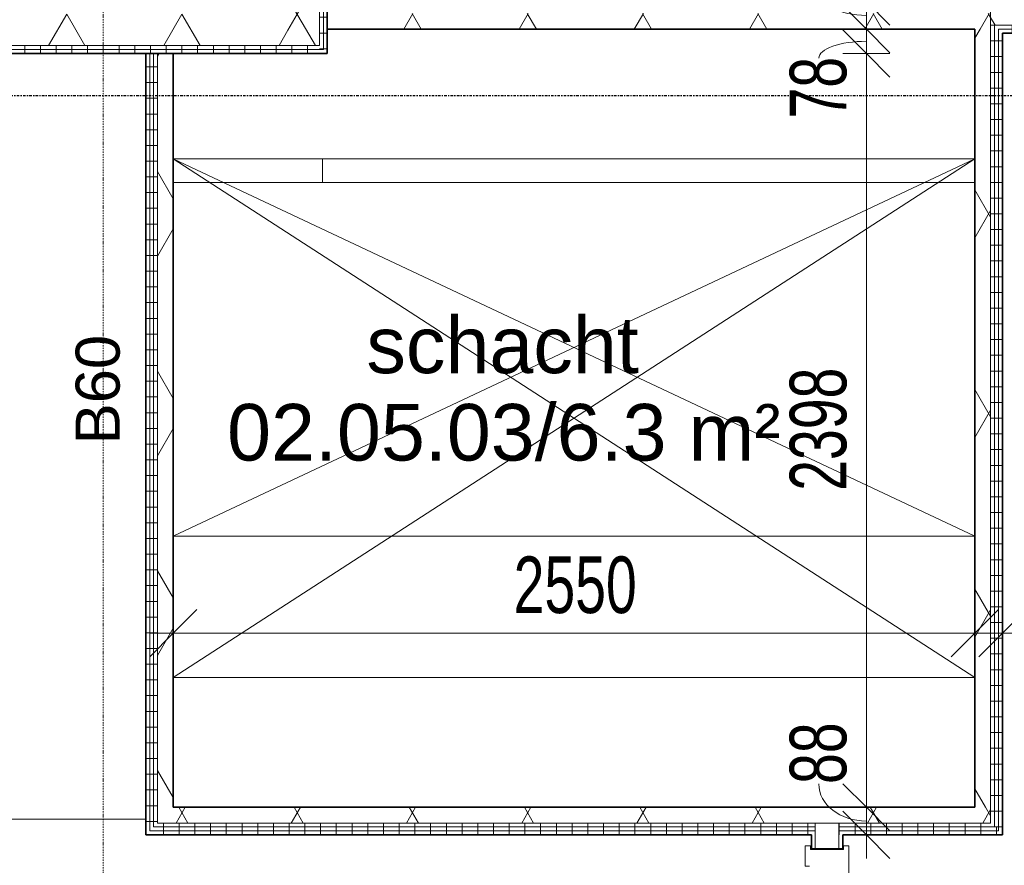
# Model space of a CAD drawing. Header units: millimetres. Extents: x -80560 to 110805, y -11020 to 52719.
# Tile 106 of 182: x 68006 to 71139, y 20153 to 22842. Entities that reach past the tile are written whole.
import ezdxf

# ---------------------------------------------------------------- set-up
doc = ezdxf.new("R2010")
doc.units = ezdxf.units.MM
for name, pattern in [('CENTER2', [20, 8, -4, 4, -4]), ('DASHDOT2', [8, 4, -2, 0, -2]), ('DASHED2', [6, 4, -2]), ('DASHED2-1', [3, 2, -1])]:
    doc.linetypes.add(name, pattern=pattern)
for name, color, linetype, lineweight in [('A-ANNO-DIMS', 211, 'Continuous', 9), ('A-ANNO-DIMS-100', 211, 'Continuous', 9), ('A-ANNO-NOTE', 131, 'Continuous', 18), ('A-AREA', 32, 'DASHED2', 18), ('A-AREA-IDEN', 2, 'Continuous', 9), ('A-DETL', 90, 'Continuous', 18), ('A-DETL-GENF', 92, 'Continuous', 18), ('A-DETL-MBND', 5, 'Continuous', 18), ('A-FLOR', 192, 'Continuous', 18), ('A-GLAZ', 151, 'Continuous', 18), ('A-WALL', 113, 'Continuous', 35), ('A-WALL-PATT', 111, 'Continuous', 35), ('I-WALL', 2, 'Continuous', 18), ('S-GRID', 1, 'Continuous', 9)]:
    doc.layers.add(name, color=color, linetype=linetype, lineweight=lineweight)
doc.styles.add('Arial', font='arial.ttf', dxfattribs={"height": 180})
doc.styles.add('Arial_1', font='arial.ttf', dxfattribs={"height": 140})
doc.styles.add('Arial_6', font='arial.ttf', dxfattribs={"width": 0.7, "height": 180})
doc.dimstyles.new('n3o_1_8_1', dxfattribs={"dimscale": 304.8, "dimtxt": 183.646692, "dimasz": 0.492126, "dimexe": 0.246063, "dimexo": 0.0625, "dimgap": 0.032808, "dimtad": 1, "dimdec": 0, "dimdsep": 46, "dimtxsty": 'Arial_6', "dimblk1": 'OBLIQUE', "dimblk2": 'OBLIQUE', "dimsah": 1, "dimcen": 0.09, "dimdle": 0.246063, "dimazin": 0, "dimtfac": 1, "dimtdec": 4, "dimtix": 1, "dimtmove": 1, "dimatfit": 3, "dimfxl": 0.246063, "dimfxlon": 1, "dimtvp": 1, "dimtolj": 1, "dimtzin": 0, "dimarcsym": 2})
doc.dimstyles.new('n3o_1_8_3', dxfattribs={"dimscale": 304.8, "dimtxt": 183.646692, "dimasz": 0.492126, "dimexe": 0.246063, "dimexo": 0.0625, "dimgap": 0.032808, "dimtad": 1, "dimdec": 0, "dimdsep": 46, "dimtxsty": 'Arial_6', "dimblk1": 'OBLIQUE', "dimblk2": 'OBLIQUE', "dimsah": 1, "dimcen": 0.09, "dimdle": 0.246063, "dimazin": 0, "dimtfac": 1, "dimtdec": 4, "dimtix": 1, "dimtmove": 0, "dimatfit": 3, "dimfxl": 0.246063, "dimfxlon": 1, "dimtvp": 1, "dimtolj": 1, "dimtzin": 0, "dimarcsym": 2})
pattern_1 = [(3e-13, (68834.82, 28900), (-2e-13, 50), [])]
pattern_2 = [(60, (24894.82, 0), (-274.963, 158.75), []), (120, (24894.82, 0), (-274.963, -158.75), [])]
pattern_3 = [(90, (69813.57, 20250), (-50, -1e-13), [])]
pattern_4 = [(0, (68407.32, 21492.5), (0, 50), [])]
pattern_5 = [(180, (71132.32, 21575), (-6e-15, -50), [])]
pattern_6 = [(270, (73513.57, 22900), (50, 3e-15), [])]
pattern_7 = [(180, (70624.82, 19200), (-1e-13, -50), [])]
pattern_8 = [(270, (62122.32, 22885), (50, 1e-13), [])]

# ---------------------------------------------------------------- blocks, each defined once
blk = doc.blocks.new('NLRS_28_SF_UN_staalprofiel SFB ue_gen_CGA - SFB-HEA320_425x15-1430282-DO_02 tweede verdieping')
at = {"layer": 'A-DETL-MBND', "color": 9, "lineweight": 9}
for p in [(-7075, 200), (-6600, 275)]:
    blk.add_line(p, (-7075, 275), dxfattribs=at)
blk = doc.blocks.new('NLRS_28_SF_UN_staalprofiel SFB_gen_CGA - SFB-HEA320_550x15-1430279-DO_02 tweede verdieping')
at = {"layer": 'A-DETL-MBND', "color": 9, "lineweight": 9}
for q in [(-6425, -200), (-4350, -275)]:
    blk.add_line((-6425, -275), q, dxfattribs=at)
blk = doc.blocks.new('19112_SW_LeonardoCollege_R2020_rvt-1-DO_02 tweede verdieping')
at = {"color": 9, "lineweight": 9, "rotation": 180}
blk.add_blockref('NLRS_28_SF_UN_staalprofiel SFB ue_gen_CGA - SFB-HEA320_425x15-1430282-DO_02 tweede verdieping', (37000, 22600), dxfattribs=at)
at = {"color": 9, "lineweight": 9}
blk.add_blockref('NLRS_28_SF_UN_staalprofiel SFB_gen_CGA - SFB-HEA320_550x15-1430279-DO_02 tweede verdieping', (50500, 22600), dxfattribs=at)
blk = doc.blocks.new('32_n3o_deur_dubbel - 90x139_25_K_930x2_2410x2030_60zs_glasdeur _kleefmagneet_-34331232-DO_02 tweede verdieping')
at = {"layer": 'A-GLAZ'}
for p, q in [((-950, 69.5), (-1015, 69.5)), ((-1015, 69.5), (-1015, 52.5)), ((-950, 55.5), (-950, 69.5)), ((1015, 69.5), (950, 69.5)), ((950, 69.5), (950, 55.5)), ((1015, 52.5), (1015, 69.5)), ((-1015, 52.5), (-1003, 52.5)), ((-1003, 52.5), (-1003, -52.5)), ((1003, -52.5), (1003, 52.5)), ((1003, 52.5), (1015, 52.5)), ((-925, -69.5), (-925, 15.5)), ((925, 15.5), (925, -69.5)), ((-1003, -52.5), (-1015, -52.5)), ((-1015, -52.5), (-1015, -69.5)), ((1015, -52.5), (1003, -52.5)), ((1015, -69.5), (1015, -52.5)), ((-1015, -69.5), (-925, -69.5)), ((925, -69.5), (1015, -69.5))]:
    blk.add_line(p, q, dxfattribs=at)
blk = doc.blocks.new('01_n3o_symbool_lijn_met_tekst - brandwerend_B60-31177836-DO_02 tweede verdieping')
at = {"layer": 'A-DETL-GENF', "color": 3, "linetype": 'DASHDOT2'}
blk.add_line((0, 0), (3167.5, 0), dxfattribs=at)
blk = doc.blocks.new('DIMBLOCK398-DO_02 tweede verdieping')
at = {"layer": 'A-ANNO-DIMS-100'}
for p, q in [((70699.7, 20337.5), (70624.7, 20412.5)), ((70624.7, 20337.5), (70774.7, 20337.5)), ((70699.7, 20337.5), (70624.7, 20337.5)), ((70699.7, 20175), (70699.7, 20337.5)), ((70699.7, 20337.5), (70774.7, 20262.5)), ((70699.7, 20250), (70624.7, 20325)), ((70624.7, 20250), (70774.7, 20250)), ((70699.7, 20250), (70624.7, 20250)), ((70699.7, 20250), (70774.7, 20175))]:
    blk.add_line(p, q, dxfattribs=at)
blk.add_ellipse((70699.7, 20411.6), major_axis=(151.3, 0), ratio=0.779149, start_param=3.141593, end_param=4.712389, dxfattribs=at)
at = {"layer": 'A-ANNO-DIMS-100', "color": 0, "insert": (70456, 20411.6), "char_height": 180, "width": 230.547, "attachment_point": 1, "rotation": 90, "line_spacing_factor": 0.941778, "style": 'Arial_6'}
blk.add_mtext('88', dxfattribs=at)
blk = doc.blocks.new('_Oblique')
at = {"color": 0, "linetype": 'ByBlock', "lineweight": -2}
blk.add_line((-0.5, -0.5), (0.5, 0.5), dxfattribs=at)
blk = doc.blocks.new('DIMBLOCK399-DO_02 tweede verdieping')
at = {"layer": 'A-ANNO-DIMS-100'}
for p, q in [((70699.7, 22735), (70624.7, 22810)), ((70624.7, 22735), (70774.7, 22735)), ((70699.7, 22735), (70624.7, 22735)), ((70699.7, 20337.5), (70699.7, 22735)), ((70699.7, 22735), (70774.7, 22660)), ((70699.7, 20337.5), (70624.7, 20412.5)), ((70624.7, 20337.5), (70774.7, 20337.5)), ((70699.7, 20337.5), (70624.7, 20337.5)), ((70699.7, 20337.5), (70774.7, 20262.5))]:
    blk.add_line(p, q, dxfattribs=at)
at = {"layer": 'A-ANNO-DIMS-100', "color": 0, "insert": (70456, 21344.1), "char_height": 180, "width": 461.094, "attachment_point": 1, "rotation": 90, "line_spacing_factor": 0.941778, "style": 'Arial_6'}
blk.add_mtext('2398', dxfattribs=at)
blk = doc.blocks.new('DIMBLOCK400-DO_02 tweede verdieping')
at = {"layer": 'A-ANNO-DIMS-100'}
for p, q in [((70699.7, 22812.5), (70624.7, 22887.5)), ((70624.7, 22812.5), (70774.7, 22812.5)), ((70699.7, 22812.5), (70624.7, 22812.5)), ((70699.7, 22735), (70624.7, 22810)), ((70699.7, 22735), (70699.7, 22812.5)), ((70699.7, 22812.5), (70774.7, 22737.5)), ((70624.7, 22735), (70774.7, 22735)), ((70699.7, 22735), (70624.7, 22735)), ((70699.7, 22735), (70774.7, 22660))]:
    blk.add_line(p, q, dxfattribs=at)
blk.add_ellipse((70699.7, 22720.4), major_axis=(151.3, 0), ratio=0.352489, start_param=1.570796, end_param=3.141593, dxfattribs=at)
at = {"layer": 'A-ANNO-DIMS-100', "color": 0, "insert": (70456, 22528.3), "char_height": 180, "width": 230.547, "attachment_point": 1, "rotation": 90, "line_spacing_factor": 0.941778, "style": 'Arial_6'}
blk.add_mtext('78', dxfattribs=at)
blk = doc.blocks.new('DIMBLOCK401-DO_02 tweede verdieping')
at = {"layer": 'A-ANNO-DIMS-100'}
for p, q in [((70699.7, 22900), (70624.7, 22975)), ((70699.7, 22812.5), (70699.7, 22975)), ((70624.7, 22900), (70774.7, 22900)), ((70699.7, 22900), (70624.7, 22900)), ((70699.7, 22900), (70774.7, 22825)), ((70699.7, 22812.5), (70624.7, 22887.5)), ((70624.7, 22812.5), (70774.7, 22812.5)), ((70699.7, 22812.5), (70624.7, 22812.5)), ((70699.7, 22812.5), (70774.7, 22737.5))]:
    blk.add_line(p, q, dxfattribs=at)
blk.add_ellipse((70699.7, 22933.8), major_axis=(151.3, 0), ratio=0.512386, start_param=3.141593, end_param=4.712389, dxfattribs=at)
at = {"layer": 'A-ANNO-DIMS-100', "color": 0, "insert": (70456, 22933.8), "char_height": 180, "width": 230.547, "attachment_point": 1, "rotation": 90, "line_spacing_factor": 0.941778, "style": 'Arial_6'}
blk.add_mtext('88', dxfattribs=at)
blk = doc.blocks.new('DIMBLOCK529-DO_02 tweede verdieping')
at = {"layer": 'A-ANNO-DIMS-100'}
for p, q in [((68494.8, 20891.5), (68569.8, 20966.5)), ((68494.8, 20966.5), (68494.8, 20816.5)), ((68494.8, 20891.5), (68494.8, 20966.5)), ((71044.8, 20891.5), (71119.8, 20966.5)), ((71044.8, 20966.5), (71044.8, 20816.5)), ((71044.8, 20891.5), (71044.8, 20966.5)), ((68419.8, 20891.5), (71119.8, 20891.5)), ((68494.8, 20891.5), (68419.8, 20816.5)), ((71044.8, 20891.5), (70969.8, 20816.5))]:
    blk.add_line(p, q, dxfattribs=at)
at = {"layer": 'A-ANNO-DIMS-100', "color": 0, "insert": (69577.7, 21135.2), "char_height": 180, "width": 461.094, "attachment_point": 1, "line_spacing_factor": 0.941778, "style": 'Arial_6'}
blk.add_mtext('2550', dxfattribs=at)
blk = doc.blocks.new('DIMBLOCK530-DO_02 tweede verdieping')
at = {"layer": 'A-ANNO-DIMS-100'}
for p, q in [((71132.3, 20891.5), (71207.3, 20966.5)), ((71132.3, 20966.5), (71132.3, 20816.5)), ((71132.3, 20891.5), (71132.3, 20966.5)), ((71582.3, 20891.5), (71657.3, 20966.5)), ((71582.3, 20816.5), (71582.3, 20966.5)), ((71057.3, 20891.5), (71582.3, 20891.5)), ((71132.3, 20891.5), (71057.3, 20816.5)), ((71582.3, 20891.5), (71507.3, 20816.5)), ((71582.3, 20891.5), (71582.3, 20816.5))]:
    blk.add_line(p, q, dxfattribs=at)
at = {"layer": 'A-ANNO-DIMS-100', "color": 0, "insert": (71213.2, 21135.2), "char_height": 180, "width": 345.821, "attachment_point": 1, "line_spacing_factor": 0.941778, "style": 'Arial_6'}
blk.add_mtext('450', dxfattribs=at)

msp = doc.modelspace()

# ---------------------------------------------------------------- hatches: boundary and pattern name
at = {"layer": 'A-WALL-PATT', "lineweight": 18}
h = msp.add_hatch(dxfattribs=at)
h.set_pattern_fill('FP_2', color=256, style=0, pattern_type=2)
h.set_pattern_definition(pattern_2)
h.paths.add_polyline_path([(68859.8, 22760), (68959.8, 22760), (68959.8, 23780), (68859.8, 23780), (68859.8, 22860)], flags=0)
h.paths.add_polyline_path([(68859.8, 26340), (68959.8, 26340), (68959.8, 26370), (68859.8, 26370)], flags=0)
h.paths.add_polyline_path([(68859.8, 31430), (68959.8, 31430), (68959.8, 31460), (68859.8, 31460)], flags=0)
h.paths.add_polyline_path([(68859.8, 34020), (68959.8, 34020), (68959.8, 35065), (68859.8, 35065), (68859.8, 34917.1)], flags=0)
h = msp.add_hatch(dxfattribs=at)
h.set_pattern_fill('FP_36', color=256, angle=90, style=0, pattern_type=2)
h.set_pattern_definition(pattern_1)
h.paths.add_polyline_path([(68972.3, 22747.5), (68972.3, 23780), (68959.8, 23780), (68959.8, 22747.5)], flags=0)
h.paths.add_polyline_path([(68959.8, 26340), (68972.3, 26340), (68972.3, 26370), (68959.8, 26370)], flags=0)
h.paths.add_polyline_path([(68972.3, 31430), (68972.3, 31460), (68959.8, 31460), (68959.8, 31430)], flags=0)
h.paths.add_polyline_path([(68972.3, 34020), (68972.3, 35065), (68959.8, 35065), (68959.8, 34020)], flags=0)
h = msp.add_hatch(dxfattribs=at)
h.set_pattern_fill('FP_36', color=256, angle=90, style=0, pattern_type=2)
h.set_pattern_definition(pattern_1)
h.paths.add_polyline_path([(68972.3, 22735), (68984.8, 22735), (68984.8, 23780), (68972.3, 23780), (68972.3, 22747.5)], flags=0)
h.paths.add_polyline_path([(68972.3, 26340), (68984.8, 26340), (68984.8, 26370), (68972.3, 26370)], flags=0)
h.paths.add_polyline_path([(68972.3, 31430), (68984.8, 31430), (68984.8, 31460), (68972.3, 31460)], flags=0)
h.paths.add_polyline_path([(68972.3, 34020), (68984.8, 34020), (68984.8, 35065), (68972.3, 35065), (68972.3, 34250.5)], flags=0)
h = msp.add_hatch(dxfattribs=at)
h.set_pattern_fill('FP_2', color=256, style=0, pattern_type=2)
h.set_pattern_definition(pattern_2)
h.paths.add_polyline_path([(75882.3, 22825), (75882.3, 22875), (71094.8, 22875), (71094.8, 22825), (75807.3, 22825)], flags=0)
h = msp.add_hatch(dxfattribs=at)
h.set_pattern_fill('FP_2', color=256, style=0, pattern_type=2)
h.set_pattern_definition(pattern_2)
h.paths.add_polyline_path([(68606.7, 22760), (68859.8, 22760), (68859.8, 22860), (67124.8, 22860), (67124.8, 22782), (67134.8, 22782), (67134.8, 22765), (67124.8, 22765), (67124.8, 22760), (68313, 22760)], flags=0)
h.paths.add_polyline_path([(62064.8, 22760), (62064.8, 22765), (62054.8, 22765), (62054.8, 22782), (62064.8, 22782), (62064.8, 22860), (61724.8, 22860), (61724.8, 22782), (61734.8, 22782), (61734.8, 22765), (61724.8, 22765), (61724.8, 22760), (62054.8, 22760)], flags=0)
h.paths.add_polyline_path([(56664.8, 22760), (56664.8, 22765), (56654.8, 22765), (56654.8, 22782), (56664.8, 22782), (56664.8, 22860), (55409.8, 22860), (55409.8, 22760), (56566.2, 22760)], flags=0)
h = msp.add_hatch(dxfattribs=at)
h.set_pattern_fill('FP_2', color=256, style=0, pattern_type=2)
h.set_pattern_definition(pattern_2)
h.paths.add_polyline_path([(71094.8, 22812.5), (71094.8, 22862.5), (68984.8, 22862.5), (68984.8, 22812.5), (71044.8, 22812.5)], flags=0)
h = msp.add_hatch(dxfattribs=at)
h.set_pattern_fill('FP_2', color=256, style=0, pattern_type=2)
h.set_pattern_definition(pattern_2)
h.paths.add_polyline_path([(71044.8, 20337.5), (71094.8, 20337.5), (71094.8, 22812.5), (71044.8, 22812.5), (71044.8, 20920)], flags=0)
h = msp.add_hatch(dxfattribs=at)
h.set_pattern_fill('FP_114', color=256, angle=90, style=0, pattern_type=2)
h.set_pattern_definition(pattern_5)
h.paths.add_polyline_path([(71094.8, 20287.5), (71107.3, 20287.5), (71107.3, 22825), (71094.8, 22825), (71094.8, 20337.5)], flags=0)
h = msp.add_hatch(dxfattribs=at)
h.set_pattern_fill('FP_114', color=256, angle=90, style=0, pattern_type=2)
h.set_pattern_definition(pattern_5)
h.paths.add_polyline_path([(71119.8, 20275), (71119.8, 22825), (71107.3, 22825), (71107.3, 20275)], flags=0)
h = msp.add_hatch(dxfattribs=at)
h.set_pattern_fill('FP_115', color=256, angle=-270, style=0, pattern_type=2)
h.set_pattern_definition(pattern_6)
h.paths.add_polyline_path([(71119.8, 22812.5), (75807.3, 22812.5), (75807.3, 22825), (71119.8, 22825)], flags=0)
h = msp.add_hatch(dxfattribs=at)
h.set_pattern_fill('FP_114', color=256, angle=90, style=0, pattern_type=2)
h.set_pattern_definition(pattern_5)
h.paths.add_polyline_path([(71132.3, 20262.5), (71132.3, 22812.5), (71119.8, 22812.5), (71119.8, 20262.5)], flags=0)
h = msp.add_hatch(dxfattribs=at)
h.set_pattern_fill('FP_115', color=256, angle=-270, style=0, pattern_type=2)
h.set_pattern_definition(pattern_6)
h.paths.add_polyline_path([(75807.3, 22800), (75807.3, 22812.5), (71132.3, 22812.5), (71132.3, 22800), (75794.8, 22800)], flags=0)
h = msp.add_hatch(dxfattribs=at)
h.set_pattern_fill('FP_181', color=256, angle=-270, style=0, pattern_type=2)
h.set_pattern_definition(pattern_8)
h.paths.add_polyline_path([(68834.8, 22747.5), (68959.8, 22747.5), (68959.8, 22760), (67124.8, 22760), (67124.8, 22747.5), (68606.7, 22747.5)], flags=0)
h.paths.add_polyline_path([(62064.8, 22747.5), (62064.8, 22760), (61724.8, 22760), (61724.8, 22747.5), (61852.3, 22747.5)], flags=0)
h.paths.add_polyline_path([(56664.8, 22747.5), (56664.8, 22760), (55409.8, 22760), (55409.8, 22747.5), (56566.2, 22747.5)], flags=0)
h = msp.add_hatch(dxfattribs=at)
h.set_pattern_fill('FP_181', color=256, angle=-270, style=0, pattern_type=2)
h.set_pattern_definition(pattern_8)
h.paths.add_polyline_path([(68313, 22735), (68972.3, 22735), (68972.3, 22747.5), (67124.8, 22747.5), (67124.8, 22735), (67725.7, 22735)], flags=0)
h.paths.add_polyline_path([(61724.8, 22735), (62064.8, 22735), (62064.8, 22747.5), (61724.8, 22747.5)], flags=0)
h.paths.add_polyline_path([(56664.8, 22735), (56664.8, 22747.5), (55409.8, 22747.5), (55409.8, 22735), (56566.2, 22735)], flags=0)
h = msp.add_hatch(dxfattribs=at)
h.set_pattern_fill('FP_61', color=256, angle=90, style=0, pattern_type=2)
h.set_pattern_definition(pattern_4)
h.paths.add_polyline_path([(68419.8, 20250), (68419.8, 22735), (68407.3, 22735), (68407.3, 20250)], flags=0)
h = msp.add_hatch(dxfattribs=at)
h.set_pattern_fill('FP_61', color=256, angle=90, style=0, pattern_type=2)
h.set_pattern_definition(pattern_4)
h.paths.add_polyline_path([(68432.3, 20262.5), (68432.3, 22735), (68419.8, 22735), (68419.8, 20262.5)], flags=0)
h = msp.add_hatch(dxfattribs=at)
h.set_pattern_fill('FP_61', color=256, angle=90, style=0, pattern_type=2)
h.set_pattern_definition(pattern_4)
h.paths.add_polyline_path([(68444.8, 20275), (68444.8, 22735), (68432.3, 22735), (68432.3, 20275)], flags=0)
h = msp.add_hatch(dxfattribs=at)
h.set_pattern_fill('FP_2', color=256, style=0, pattern_type=2)
h.set_pattern_definition(pattern_2)
h.paths.add_polyline_path([(68494.8, 20287.5), (68494.8, 22735), (68444.8, 22735), (68444.8, 20287.5)], flags=0)
h = msp.add_hatch(dxfattribs=at)
h.set_pattern_fill('FP_2', color=256, style=0, pattern_type=2)
h.set_pattern_definition(pattern_2)
h.paths.add_polyline_path([(70075.1, 20287.5), (71094.8, 20287.5), (71094.8, 20337.5), (68494.8, 20337.5), (68494.8, 20287.5)], flags=0)
h = msp.add_hatch(dxfattribs=at)
h.set_pattern_fill('FP_37', color=256, angle=90, style=0, pattern_type=2)
h.set_pattern_definition(pattern_3)
h.paths.add_polyline_path([(71119.8, 20262.5), (71119.8, 20275), (70612.3, 20275), (70612.3, 20262.5), (70662.4, 20262.5)], flags=0)
h.paths.add_polyline_path([(70075.1, 20262.5), (70537.3, 20262.5), (70537.3, 20275), (68432.3, 20275), (68432.3, 20262.5), (68494.8, 20262.5)], flags=0)
h = msp.add_hatch(dxfattribs=at)
h.set_pattern_fill('FP_37', color=256, angle=90, style=0, pattern_type=2)
h.set_pattern_definition(pattern_3)
h.paths.add_polyline_path([(71107.3, 20275), (71107.3, 20287.5), (70612.3, 20287.5), (70612.3, 20275), (70662.4, 20275)], flags=0)
h.paths.add_polyline_path([(70075.1, 20275), (70537.3, 20275), (70537.3, 20287.5), (68444.8, 20287.5), (68444.8, 20275), (68494.8, 20275)], flags=0)
h = msp.add_hatch(dxfattribs=at)
h.set_pattern_fill('FP_2', color=256, style=0, pattern_type=2)
h.set_pattern_definition(pattern_2)
h.paths.add_polyline_path([(70612.3, 18137.5), (70612.3, 18195), (70537.3, 18195), (70537.3, 18137.5)], flags=0)
h.paths.add_polyline_path([(70612.3, 20205), (70612.3, 20287.5), (70537.3, 20287.5), (70537.3, 20205)], flags=0)
h = msp.add_hatch(dxfattribs=at)
h.set_pattern_fill('FP_37', color=256, angle=90, style=0, pattern_type=2)
h.set_pattern_definition(pattern_3)
h.paths.add_polyline_path([(71132.3, 20250), (71132.3, 20262.5), (70612.3, 20262.5), (70612.3, 20250), (70624.8, 20250)], flags=0)
h.paths.add_polyline_path([(70075.1, 20250), (70537.3, 20250), (70537.3, 20262.5), (68419.8, 20262.5), (68419.8, 20250), (68494.8, 20250)], flags=0)
h = msp.add_hatch(dxfattribs=at)
h.set_pattern_fill('FP_134', color=256, angle=90, style=0, pattern_type=2)
h.set_pattern_definition(pattern_7)
h.paths.add_polyline_path([(70537.3, 18150), (70537.3, 18195), (70524.8, 18195), (70524.8, 18150)], flags=0)
h.paths.add_polyline_path([(70537.3, 20205), (70537.3, 20250), (70524.8, 20250), (70524.8, 20205)], flags=0)
h = msp.add_hatch(dxfattribs=at)
h.set_pattern_fill('FP_134', color=256, angle=90, style=0, pattern_type=2)
h.set_pattern_definition(pattern_7)
h.paths.add_polyline_path([(70624.8, 18137.5), (70624.8, 18195), (70612.3, 18195), (70612.3, 18137.5)], flags=0)
h.paths.add_polyline_path([(70624.8, 20205), (70624.8, 20250), (70612.3, 20250), (70612.3, 20205)], flags=0)

# ---------------------------------------------------------------- linework, layer by layer
at = {"layer": 'A-AREA', "linetype": 'DASHED2-1'}
msp.add_line((68407.3, 20300), (55524.8, 20300), dxfattribs=at)
at = {"layer": 'A-DETL'}
for p, q in [((68494.8, 22400), (71044.8, 22400)), ((68494.8, 21200), (71044.8, 22400)), ((71044.8, 21200), (68494.8, 22400)), ((68494.8, 22400), (71044.8, 22400)), ((68494.8, 20750), (71044.8, 22400)), ((71044.8, 20750), (68494.8, 22400)), ((71044.8, 21200), (68494.8, 21200)), ((71044.8, 20750), (68494.8, 20750))]:
    msp.add_line(p, q, dxfattribs=at)
at = {"layer": 'A-FLOR'}
for p, q in [((68494.8, 22400), (71044.8, 22400)), ((71044.8, 21200), (68494.8, 21200))]:
    msp.add_line(p, q, dxfattribs=at)
at = {"layer": 'A-WALL', "lineweight": 18}
for p, q in [((68959.8, 23780), (68959.8, 22760)), ((68972.3, 23780), (68972.3, 22747.5)), ((71094.8, 20287.5), (71094.8, 22875)), ((75882.3, 22825), (71094.8, 22825)), ((71107.3, 20275), (71107.3, 22825)), ((71119.8, 20262.5), (71119.8, 22812.5)), ((75807.3, 22812.5), (71119.8, 22812.5)), ((68959.8, 22760), (67124.8, 22760)), ((68972.3, 22747.5), (67124.8, 22747.5)), ((68419.8, 20262.5), (68419.8, 22735)), ((68432.3, 20275), (68432.3, 22735)), ((68444.8, 20287.5), (68444.8, 22735)), ((70537.3, 20275), (68432.3, 20275)), ((71094.8, 20287.5), (68444.8, 20287.5)), ((70537.3, 20205), (70537.3, 20287.5)), ((70612.3, 20205), (70612.3, 20287.5)), ((71107.3, 20275), (70612.3, 20275)), ((70537.3, 20262.5), (68419.8, 20262.5)), ((71119.8, 20262.5), (70612.3, 20262.5))]:
    msp.add_line(p, q, dxfattribs=at)
at = {"layer": 'I-WALL', "lineweight": 35}
for p, q in [((68984.8, 22735), (68984.8, 23780)), ((68984.8, 22812.5), (71044.8, 22812.5)), ((71044.8, 22812.5), (71044.8, 20337.5)), ((71132.3, 20250), (71132.3, 22800)), ((71132.3, 22800), (75794.8, 22800)), ((67124.8, 22735), (68984.8, 22735)), ((68407.3, 22735), (68407.3, 20250)), ((68494.8, 20337.5), (68494.8, 22735)), ((71044.8, 20337.5), (68494.8, 20337.5)), ((68407.3, 20250), (70524.8, 20250)), ((70524.8, 20250), (70524.8, 20205)), ((70624.8, 20250), (71132.3, 20250)), ((70624.8, 20205), (70624.8, 20250)), ((70524.8, 20205), (70624.8, 20205))]:
    msp.add_line(p, q, dxfattribs=at)
at = {"layer": 'S-GRID', "linetype": 'CENTER2', "lineweight": 25}
msp.add_line((110204.9, 22600), (29945.3, 22600), dxfattribs=at)

# ---------------------------------------------------------------- block references
at = {"color": 250, "lineweight": 5}
msp.add_blockref('19112_SW_LeonardoCollege_R2020_rvt-1-DO_02 tweede verdieping', (24894.8, 0), dxfattribs=at)
at = {"layer": 'A-DETL-GENF', "color": 3, "linetype": 'DASHDOT2', "rotation": 90}
msp.add_blockref('01_n3o_symbool_lijn_met_tekst - brandwerend_B60-31177836-DO_02 tweede verdieping', (68272.3, 20037.5), dxfattribs=at)
at = {"layer": 'A-GLAZ', "rotation": 89.99999999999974}
msp.add_blockref('32_n3o_deur_dubbel - 90x139_25_K_930x2_2410x2030_60zs_glasdeur _kleefmagneet_-34331232-DO_02 tweede verdieping', (70574.8, 19200), dxfattribs=at)

# ---------------------------------------------------------------- texts
at = {"layer": 'A-ANNO-NOTE', "color": 3, "linetype": 'DASHDOT2', "insert": (68184.3, 21492), "char_height": 140, "width": 408.861, "attachment_point": 1, "rotation": 90, "style": 'Arial_1'}
msp.add_mtext('B60', dxfattribs=at)
at = {"layer": 'A-AREA-IDEN', "char_height": 180, "attachment_point": 1, "style": 'Arial'}
for s, insert, width in [('schacht', (69109.2, 21898.2), 1026.16), ('02.05.03/6.3 m²', (68666, 21620.3), 2092.404)]:
    msp.add_mtext(s, dxfattribs=dict(at, insert=insert, width=width))

# ---------------------------------------------------------------- dimensions: what is measured, and where the dimension line sits
at = {"layer": 'A-ANNO-DIMS'}
for base, p1, p2, override, picture, middle in [((70699.712864, 22900), (70624.712864, 22812.5), (70624.712864, 22900), {"dimpost": '<>', "dimfxl": 87.5}, 'DIMBLOCK401-DO_02 tweede verdieping', (70576.0315233, 23049.0304939)), ((70699.712864, 22812.5), (70624.712864, 22735), (70624.712864, 22812.5), {"dimpost": '<>', "dimfxl": 77.5}, 'DIMBLOCK400-DO_02 tweede verdieping', (70576.0315233, 22643.5811433)), ((70699.712864, 20337.5), (70624.712864, 20250), (70624.712864, 20337.5), {"dimpost": '<>', "dimfxl": 87.5}, 'DIMBLOCK398-DO_02 tweede verdieping', (70576.0315233, 20526.882923))]:
    dim = msp.add_linear_dim(base=base, p1=p1, p2=p2, angle=90, dimstyle='n3o_1_8_1', override=override, dxfattribs=at)
    dim.commit()
    dim.dimension.update_dxf_attribs({"geometry": picture, "text_midpoint": middle, "dimtype": 160, "text_rotation": 90})
dim = msp.add_linear_dim(base=(70699.712864, 22735), p1=(70624.712864, 20337.5), p2=(70624.712864, 22735), angle=90, dimstyle='n3o_1_8_3', override={"dimpost": '<>', "dimfxl": 2397.5}, dxfattribs=at)
dim.commit()
dim.dimension.update_dxf_attribs({"geometry": 'DIMBLOCK399-DO_02 tweede verdieping', "text_midpoint": (70597.7483342, 21536.25)})
for base, p1, p2, override, picture, middle in [((71044.8, 20891.5), (68494.8, 20966.5), (71044.8, 20966.5), {"dimpost": '<>', "dimfxl": 2550}, 'DIMBLOCK529-DO_02 tweede verdieping', (69769.8, 20993.4)), ((71582.3, 20891.5), (71132.3, 20966.5), (71582.3, 20816.5), {"dimpost": '<>', "dimfxl": 474.341649}, 'DIMBLOCK530-DO_02 tweede verdieping', (71357.3, 20993.4))]:
    dim = msp.add_linear_dim(base=base, p1=p1, p2=p2, dimstyle='n3o_1_8_3', override=override, dxfattribs=at)
    dim.commit()
    dim.dimension.update_dxf_attribs({"geometry": picture, "text_midpoint": middle})

doc.saveas('drawing.dxf')
